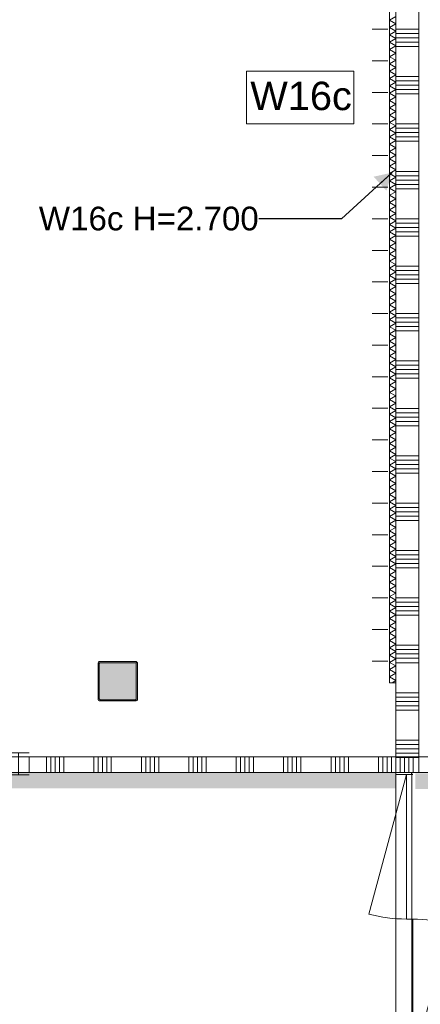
# Model space of a CAD drawing. Header units: millimetres. Extents: x -850 to 154668, y -24973 to 71030.
# Tile 163 of 212: x 30920 to 33455, y 39428 to 45660. Entities that reach past the tile are written whole.
import ezdxf

# ---------------------------------------------------------------- set-up
doc = ezdxf.new("R2010")
doc.units = ezdxf.units.MM
doc.header["$MEASUREMENT"] = 0
for name, color, linetype in [('Info Wandafwerking aanduiding', 7, 'Continuous'), ('Info Wandafwerking aanduiding Doorsnede-arcering', 7, 'Continuous'), ('New_22 NC Binnenwanden', 7, 'Continuous'), ('New_22 NC Binnenwanden Deuren', 7, 'Continuous'), ('New_22 NC Binnenwanden Doorsnede-arcering', 7, 'Continuous'), ('New_22 NC Binnenwanden Laagscheidingslijnen', 7, 'Continuous'), ('New_22 NC Binnenwanden Ramen', 7, 'Continuous'), ('New_42 Binnenwandafw', 7, 'Continuous'), ('New_42 Binnenwandafw Doorsnede-arcering', 7, 'Continuous'), ('New_Info Wandafwerking aanduiding', 7, 'Continuous'), ('New_Info Wandafwerking aanduiding Doorsnede-arcering', 7, 'Continuous'), ('New_Z Ruimtefuncties Zone omranding', 7, 'Continuous'), ('S-COLS-____-OTLN.RVT S', 7, 'Continuous'), ('S-COLS-____-OTLN.RVT S 2D arcering', 7, 'Continuous')]:
    doc.layers.add(name, color=color, linetype=linetype)
doc.styles.add('GENERATED_STYLE_1', font='txt')
doc.dimstyles.new('GENERATED_STYLE__1', dxfattribs={"dimtxt": 0.18, "dimasz": 114, "dimexe": 0.18, "dimexo": 0.0625, "dimgap": 0.09, "dimtad": 0, "dimtih": 1, "dimtoh": 1, "dimdec": 4, "dimzin": 0, "dimdsep": 46, "dimcen": 0.09, "dimadec": 0, "dimazin": 0, "dimtfac": 1, "dimtdec": 4, "dimtmove": 0, "dimatfit": 3, "dimldrblk": 'ARROWHEAD_16', "dimfxl": 1, "dimtolj": 1, "dimtzin": 0, "dimarcsym": 0})

# ---------------------------------------------------------------- blocks, each defined once
blk = doc.blocks.new('*X365')
at = {"layer": 'New_42 Binnenwandafw Doorsnede-arcering', "color": 7, "linetype": 'Continuous', "lineweight": 0}
for p, q in [((33300.4, 45679.9), (33260.4, 45656.8)), ((33300.4, 45633.7), (33260.4, 45656.8)), ((33300.4, 45633.7), (33260.4, 45610.7)), ((33300.4, 45587.6), (33260.4, 45610.7)), ((33300.4, 45587.6), (33260.4, 45564.5)), ((33300.4, 45541.4), (33260.4, 45564.5)), ((33300.4, 45541.4), (33260.4, 45518.3)), ((33300.4, 45495.2), (33260.4, 45518.3)), ((33300.4, 45495.2), (33260.4, 45472.1)), ((33300.4, 45449), (33260.4, 45472.1)), ((33300.4, 45449), (33260.4, 45425.9)), ((33300.4, 45402.8), (33260.4, 45425.9)), ((33300.4, 45402.8), (33260.4, 45379.7)), ((33300.4, 45356.6), (33260.4, 45379.7)), ((33300.4, 45356.6), (33260.4, 45333.5)), ((33300.4, 45310.4), (33260.4, 45333.5)), ((33300.4, 45310.4), (33260.4, 45287.3)), ((33300.4, 45264.2), (33260.4, 45287.3)), ((33300.4, 45264.2), (33260.4, 45241.2)), ((33300.4, 45218.1), (33260.4, 45241.2)), ((33300.4, 45218.1), (33260.4, 45195)), ((33300.4, 45171.9), (33260.4, 45195)), ((33300.4, 45171.9), (33260.4, 45148.8)), ((33300.4, 45125.7), (33260.4, 45148.8)), ((33300.4, 45125.7), (33260.4, 45102.6)), ((33300.4, 45079.5), (33260.4, 45102.6)), ((33300.4, 45079.5), (33260.4, 45056.4)), ((33300.4, 45033.3), (33260.4, 45056.4)), ((33300.4, 45033.3), (33260.4, 45010.2)), ((33300.4, 44987.1), (33260.4, 45010.2)), ((33300.4, 44987.1), (33260.4, 44964)), ((33300.4, 44940.9), (33260.4, 44964)), ((33300.4, 44940.9), (33260.4, 44917.8)), ((33300.4, 44894.7), (33260.4, 44917.8)), ((33300.4, 44894.7), (33260.4, 44871.6)), ((33300.4, 44848.6), (33260.4, 44871.6)), ((33300.4, 44848.6), (33260.4, 44825.5)), ((33300.4, 44802.4), (33260.4, 44825.5)), ((33300.4, 44802.4), (33260.4, 44779.3)), ((33300.4, 44756.2), (33260.4, 44779.3)), ((33300.4, 44756.2), (33260.4, 44733.1)), ((33300.4, 44710), (33260.4, 44733.1)), ((33300.4, 44710), (33260.4, 44686.9)), ((33300.4, 44663.8), (33260.4, 44686.9)), ((33300.4, 44663.8), (33260.4, 44640.7)), ((33300.4, 44617.6), (33260.4, 44640.7)), ((33300.4, 44617.6), (33260.4, 44594.5)), ((33300.4, 44571.4), (33260.4, 44594.5)), ((33300.4, 44571.4), (33260.4, 44548.3)), ((33300.4, 44525.2), (33260.4, 44548.3)), ((33300.4, 44525.2), (33260.4, 44502.1)), ((33300.4, 44479), (33260.4, 44502.1)), ((33300.4, 44479), (33260.4, 44456)), ((33300.4, 44432.9), (33260.4, 44456)), ((33300.4, 44432.9), (33260.4, 44409.8)), ((33300.4, 44386.7), (33260.4, 44409.8)), ((33300.4, 44386.7), (33260.4, 44363.6)), ((33300.4, 44340.5), (33260.4, 44363.6)), ((33300.4, 44340.5), (33260.4, 44317.4)), ((33300.4, 44294.3), (33260.4, 44317.4)), ((33300.4, 44294.3), (33260.4, 44271.2)), ((33300.4, 44248.1), (33260.4, 44271.2)), ((33300.4, 44248.1), (33260.4, 44225)), ((33300.4, 44201.9), (33260.4, 44225)), ((33300.4, 44201.9), (33260.4, 44178.8)), ((33300.4, 44155.7), (33260.4, 44178.8)), ((33300.4, 44155.7), (33260.4, 44132.6)), ((33300.4, 44109.5), (33260.4, 44132.6)), ((33300.4, 44109.5), (33260.4, 44086.5)), ((33300.4, 44063.4), (33260.4, 44086.5)), ((33300.4, 44063.4), (33260.4, 44040.3)), ((33300.4, 44017.2), (33260.4, 44040.3)), ((33300.4, 44017.2), (33260.4, 43994.1)), ((33300.4, 43971), (33260.4, 43994.1)), ((33300.4, 43971), (33260.4, 43947.9)), ((33300.4, 43924.8), (33260.4, 43947.9)), ((33300.4, 43924.8), (33260.4, 43901.7)), ((33300.4, 43878.6), (33260.4, 43901.7)), ((33300.4, 43878.6), (33260.4, 43855.5)), ((33300.4, 43832.4), (33260.4, 43855.5)), ((33300.4, 43832.4), (33260.4, 43809.3)), ((33300.4, 43786.2), (33260.4, 43809.3)), ((33300.4, 43786.2), (33260.4, 43763.1)), ((33300.4, 43740), (33260.4, 43763.1)), ((33300.4, 43740), (33260.4, 43716.9)), ((33300.4, 43693.9), (33260.4, 43716.9)), ((33300.4, 43693.9), (33260.4, 43670.8)), ((33300.4, 43647.7), (33260.4, 43670.8)), ((33300.4, 43647.7), (33260.4, 43624.6)), ((33300.4, 43601.5), (33260.4, 43624.6)), ((33300.4, 43601.5), (33260.4, 43578.4)), ((33300.4, 43555.3), (33260.4, 43578.4)), ((33300.4, 43555.3), (33260.4, 43532.2)), ((33300.4, 43509.1), (33260.4, 43532.2)), ((33300.4, 43509.1), (33260.4, 43486)), ((33300.4, 43462.9), (33260.4, 43486)), ((33300.4, 43462.9), (33260.4, 43439.8)), ((33300.4, 43416.7), (33260.4, 43439.8)), ((33300.4, 43416.7), (33260.4, 43393.6)), ((33300.4, 43370.5), (33260.4, 43393.6)), ((33300.4, 43370.5), (33260.4, 43347.4)), ((33300.4, 43324.3), (33260.4, 43347.4)), ((33300.4, 43324.3), (33260.4, 43301.3)), ((33300.4, 43278.2), (33260.4, 43301.3)), ((33300.4, 43278.2), (33260.4, 43255.1)), ((33300.4, 43232), (33260.4, 43255.1)), ((33300.4, 43232), (33260.4, 43208.9)), ((33300.4, 43185.8), (33260.4, 43208.9)), ((33300.4, 43185.8), (33260.4, 43162.7)), ((33300.4, 43139.6), (33260.4, 43162.7)), ((33300.4, 43139.6), (33260.4, 43116.5)), ((33300.4, 43093.4), (33260.4, 43116.5)), ((33300.4, 43093.4), (33260.4, 43070.3)), ((33300.4, 43047.2), (33260.4, 43070.3)), ((33300.4, 43047.2), (33260.4, 43024.1)), ((33300.4, 43001), (33260.4, 43024.1)), ((33300.4, 43001), (33260.4, 42977.9)), ((33300.4, 42954.8), (33260.4, 42977.9)), ((33300.4, 42954.8), (33260.4, 42931.8)), ((33300.4, 42908.7), (33260.4, 42931.8)), ((33300.4, 42908.7), (33260.4, 42885.6)), ((33300.4, 42862.5), (33260.4, 42885.6)), ((33300.4, 42862.5), (33260.4, 42839.4)), ((33300.4, 42816.3), (33260.4, 42839.4)), ((33300.4, 42816.3), (33260.4, 42793.2)), ((33300.4, 42770.1), (33260.4, 42793.2)), ((33300.4, 42770.1), (33260.4, 42747)), ((33300.4, 42723.9), (33260.4, 42747)), ((33300.4, 42723.9), (33260.4, 42700.8)), ((33300.4, 42677.7), (33260.4, 42700.8)), ((33300.4, 42677.7), (33260.4, 42654.6)), ((33300.4, 42631.5), (33260.4, 42654.6)), ((33300.4, 42631.5), (33260.4, 42608.4)), ((33300.4, 42585.3), (33260.4, 42608.4)), ((33300.4, 42585.3), (33260.4, 42562.2)), ((33300.4, 42539.2), (33260.4, 42562.2)), ((33300.4, 42539.2), (33260.4, 42516.1)), ((33300.4, 42493), (33260.4, 42516.1)), ((33300.4, 42493), (33260.4, 42469.9)), ((33300.4, 42446.8), (33260.4, 42469.9)), ((33300.4, 42446.8), (33260.4, 42423.7)), ((33300.4, 42400.6), (33260.4, 42423.7)), ((33300.4, 42400.6), (33260.4, 42377.5)), ((33300.4, 42354.4), (33260.4, 42377.5)), ((33300.4, 42354.4), (33260.4, 42331.3)), ((33300.4, 42308.2), (33260.4, 42331.3)), ((33300.4, 42308.2), (33260.4, 42285.1)), ((33300.4, 42262), (33260.4, 42285.1)), ((33300.4, 42262), (33260.4, 42238.9)), ((33300.4, 42215.8), (33260.4, 42238.9)), ((33300.4, 42215.8), (33260.4, 42192.7)), ((33300.4, 42169.6), (33260.4, 42192.7)), ((33300.4, 42169.6), (33260.4, 42146.6)), ((33300.4, 42123.5), (33260.4, 42146.6)), ((33300.4, 42123.5), (33260.4, 42100.4)), ((33300.4, 42077.3), (33260.4, 42100.4)), ((33300.4, 42077.3), (33260.4, 42054.2)), ((33300.4, 42031.1), (33260.4, 42054.2)), ((33300.4, 42031.1), (33260.4, 42008)), ((33300.4, 41984.9), (33260.4, 42008)), ((33300.4, 41984.9), (33260.4, 41961.8)), ((33300.4, 41938.7), (33260.4, 41961.8)), ((33300.4, 41938.7), (33260.4, 41915.6)), ((33300.4, 41892.5), (33260.4, 41915.6)), ((33300.4, 41892.5), (33260.4, 41869.4)), ((33300.4, 41846.3), (33260.4, 41869.4)), ((33300.4, 41846.3), (33260.4, 41823.2)), ((33300.4, 41800.1), (33260.4, 41823.2)), ((33300.4, 41800.1), (33260.4, 41777)), ((33300.4, 41754), (33260.4, 41777)), ((33300.4, 41754), (33260.4, 41730.9)), ((33300.4, 41707.8), (33260.4, 41730.9)), ((33300.4, 41707.8), (33260.4, 41684.7)), ((33300.4, 41661.6), (33260.4, 41684.7)), ((33300.4, 41661.6), (33260.4, 41638.5)), ((33300.4, 41615.4), (33260.4, 41638.5)), ((33300.4, 41615.4), (33260.4, 41592.3)), ((33300.4, 41569.2), (33260.4, 41592.3)), ((33300.4, 41569.2), (33260.4, 41546.1)), ((33300.4, 41523), (33260.4, 41546.1)), ((33300.4, 41523), (33260.4, 41499.9)), ((33300.4, 41476.8), (33260.4, 41499.9)), ((33300.4, 41476.8), (33276.4, 41463))]:
    blk.add_line(p, q, dxfattribs=at)
blk = doc.blocks.new('Wall_60_2', base_point=(33300.4, 49263))
at = {"layer": 'New_42 Binnenwandafw', "color": 1, "linetype": 'Continuous', "lineweight": 0, "flags": 128}
for points in [[(33260.4, 49263), (33260.4, 41463)], [(33300.4, 41463), (33300.4, 49263)], [(33260.4, 41463), (33300.4, 41463)]]:
    blk.add_lwpolyline(points, dxfattribs=at)
at = {"layer": 'New_42 Binnenwandafw', "color": 1, "lineweight": 0}
blk.add_blockref('*X365', (0, 0), dxfattribs=at)
blk = doc.blocks.new('Wall_333_2', base_point=(23380.4, 40895))
at = {"layer": 'Info Wandafwerking aanduiding Doorsnede-arcering', "linetype": 'Continuous', "lineweight": 0}
blk.add_hatch(color=1, dxfattribs=at).paths.add_polyline_path([(23380.4, 40795), (33300.4, 40795), (33300.4, 40895), (23380.4, 40895)])
at = {"layer": 'Info Wandafwerking aanduiding', "color": 9, "linetype": 'Continuous', "lineweight": 0, "flags": 128}
blk.add_lwpolyline([(33300.4, 40895), (33300.4, 40795)], dxfattribs=at)
blk = doc.blocks.new('Column 222[62]_2', base_point=(0.5, 3))
at = {"layer": 'S-COLS-____-OTLN.RVT S 2D arcering', "linetype": 'Continuous', "lineweight": 0, "true_color": 0x778488}
h = blk.add_hatch(color=8, dxfattribs=at)
h.paths.add_polyline_path([(31415.9, 41360.8), (31416.9, 41355.9), (31419.7, 41351.7), (31423.9, 41348.8), (31428.9, 41347.8), (31652.9, 41347.8), (31657.9, 41348.8), (31662.1, 41351.7), (31664.9, 41355.9), (31665.9, 41360.8), (31665.9, 41584.8), (31664.9, 41589.8), (31662.1, 41594), (31657.9, 41596.9), (31652.9, 41597.8), (31428.9, 41597.8), (31423.9, 41596.9), (31419.7, 41594), (31416.9, 41589.8), (31415.9, 41584.8)])
h.paths.add_polyline_path([(31652.9, 41355.8), (31428.9, 41355.8), (31427, 41356.2), (31425.4, 41357.3), (31424.3, 41358.9), (31423.9, 41360.8), (31423.9, 41584.8), (31424.3, 41586.8), (31425.4, 41588.4), (31427, 41589.5), (31428.9, 41589.8), (31652.9, 41589.8), (31654.8, 41589.5), (31656.4, 41588.4), (31657.5, 41586.8), (31657.9, 41584.8), (31657.9, 41360.8), (31657.5, 41358.9), (31656.4, 41357.3), (31654.8, 41356.2)], flags=0)
blk.add_hatch(color=8, dxfattribs=at).paths.add_polyline_path([(31652.9, 41589.8), (31428.9, 41589.8), (31427, 41589.5), (31425.4, 41588.4), (31424.3, 41586.8), (31423.9, 41584.8), (31423.9, 41360.8), (31424.3, 41358.9), (31425.4, 41357.3), (31427, 41356.2), (31428.9, 41355.8), (31652.9, 41355.8), (31654.8, 41356.2), (31656.4, 41357.3), (31657.5, 41358.9), (31657.9, 41360.8), (31657.9, 41584.8), (31657.5, 41586.8), (31656.4, 41588.4), (31654.8, 41589.5)])
at = {"layer": 'S-COLS-____-OTLN.RVT S', "color": 1, "linetype": 'Continuous', "lineweight": 0}
for p, q in [((31416.9, 41589.8), (31415.9, 41584.8)), ((31415.9, 41584.8), (31415.9, 41360.8)), ((31419.7, 41594), (31416.9, 41589.8)), ((31423.9, 41596.9), (31419.7, 41594)), ((31428.9, 41597.8), (31423.9, 41596.9)), ((31423.9, 41584.8), (31424.3, 41586.8)), ((31423.9, 41360.8), (31423.9, 41584.8)), ((31424.3, 41586.8), (31425.4, 41588.4)), ((31425.4, 41588.4), (31427, 41589.5)), ((31427, 41589.5), (31428.9, 41589.8)), ((31652.9, 41597.8), (31428.9, 41597.8)), ((31428.9, 41589.8), (31652.9, 41589.8)), ((31657.9, 41596.9), (31652.9, 41597.8)), ((31652.9, 41589.8), (31654.8, 41589.5)), ((31654.8, 41589.5), (31656.4, 41588.4)), ((31656.4, 41588.4), (31657.5, 41586.8)), ((31657.5, 41586.8), (31657.9, 41584.8)), ((31662.1, 41594), (31657.9, 41596.9)), ((31657.9, 41584.8), (31657.9, 41360.8)), ((31664.9, 41589.8), (31662.1, 41594)), ((31665.9, 41584.8), (31664.9, 41589.8)), ((31665.9, 41360.8), (31665.9, 41584.8)), ((31415.9, 41360.8), (31416.9, 41355.9)), ((31416.9, 41355.9), (31419.7, 41351.7)), ((31419.7, 41351.7), (31423.9, 41348.8)), ((31424.3, 41358.9), (31423.9, 41360.8)), ((31423.9, 41348.8), (31428.9, 41347.8)), ((31425.4, 41357.3), (31424.3, 41358.9)), ((31427, 41356.2), (31425.4, 41357.3)), ((31428.9, 41355.8), (31427, 41356.2)), ((31652.9, 41355.8), (31428.9, 41355.8)), ((31428.9, 41347.8), (31652.9, 41347.8)), ((31654.8, 41356.2), (31652.9, 41355.8)), ((31652.9, 41347.8), (31657.9, 41348.8)), ((31656.4, 41357.3), (31654.8, 41356.2)), ((31657.5, 41358.9), (31656.4, 41357.3)), ((31657.9, 41360.8), (31657.5, 41358.9)), ((31657.9, 41348.8), (31662.1, 41351.7)), ((31662.1, 41351.7), (31664.9, 41355.9)), ((31664.9, 41355.9), (31665.9, 41360.8))]:
    blk.add_line(p, q, dxfattribs=at)
blk = doc.blocks.new('ARROWHEAD_16')
at = {"linetype": 'Continuous', "lineweight": 0}
blk.add_hatch(color=0, dxfattribs=at).paths.add_polyline_path([(-0.9093, 0.525), (0, 0), (-0.9093, -0.525)])
at = {"color": 0, "linetype": 'Continuous', "lineweight": 0}
blk.add_line((0, 0), (-1, 0), dxfattribs=at)
blk = doc.blocks.new('*X2145')
at = {"layer": 'New_22 NC Binnenwanden Doorsnede-arcering', "color": 254, "linetype": 'Continuous', "lineweight": 0, "true_color": 0xe9ebeb}
for p, q in [((31090.3, 40895), (31090.3, 40995)), ((31117.7, 40895), (31117.7, 40995)), ((31145.1, 40895), (31145.1, 40995)), ((31172.6, 40895), (31172.6, 40995)), ((31200, 40895), (31200, 40995)), ((31390.3, 40895), (31390.3, 40995)), ((31417.7, 40895), (31417.7, 40995)), ((31445.1, 40895), (31445.1, 40995)), ((31472.6, 40895), (31472.6, 40995)), ((31500, 40895), (31500, 40995)), ((31690.3, 40895), (31690.3, 40995)), ((31717.7, 40895), (31717.7, 40995)), ((31745.1, 40895), (31745.1, 40995)), ((31772.6, 40895), (31772.6, 40995)), ((31800, 40895), (31800, 40995)), ((31990.3, 40895), (31990.3, 40995)), ((32017.7, 40895), (32017.7, 40995)), ((32045.1, 40895), (32045.1, 40995)), ((32072.6, 40895), (32072.6, 40995)), ((32100, 40895), (32100, 40995)), ((32290.3, 40895), (32290.3, 40995)), ((32317.7, 40895), (32317.7, 40995)), ((32345.1, 40895), (32345.1, 40995)), ((32372.6, 40895), (32372.6, 40995)), ((32400, 40895), (32400, 40995)), ((32590.3, 40895), (32590.3, 40995)), ((32617.7, 40895), (32617.7, 40995)), ((32645.1, 40895), (32645.1, 40995)), ((32672.6, 40895), (32672.6, 40995)), ((32700, 40895), (32700, 40995)), ((32890.3, 40895), (32890.3, 40995)), ((32917.7, 40895), (32917.7, 40995)), ((32945.1, 40895), (32945.1, 40995)), ((32972.6, 40895), (32972.6, 40995)), ((33000, 40895), (33000, 40995)), ((33190.3, 40895), (33190.3, 40995)), ((33217.7, 40895), (33217.7, 40995)), ((33245.1, 40895), (33245.1, 40995)), ((33272.6, 40895), (33272.6, 40995)), ((33300, 40895), (33300, 40995))]:
    blk.add_line(p, q, dxfattribs=at)
blk = doc.blocks.new('Rnx horizontaal 22_2')
at = {"layer": 'New_22 NC Binnenwanden Ramen', "color": 1, "linetype": 'Continuous', "lineweight": 0}
for p, q in [((-2550, 0), (-2483, 0)), ((-2483, 0), (-2483, -139)), ((-2483, 0), (-1543.4, 0)), ((-1543.4, -139), (-1543.4, 0)), ((-1543.4, 0), (-1509.9, 0)), ((-1509.9, 0), (-1476.4, 0)), ((-1476.4, 0), (-1476.4, -139)), ((-1476.4, 0), (-536.8, 0)), ((-536.8, -139), (-536.8, 0)), ((-536.8, 0), (-503.3, 0)), ((-503.3, 0), (-469.8, 0)), ((-469.8, 0), (-469.8, -139)), ((-469.8, 0), (469.8, 0)), ((469.8, -139), (469.8, 0)), ((469.8, 0), (503.3, 0)), ((503.3, 0), (536.8, 0)), ((536.8, 0), (536.8, -139)), ((536.8, 0), (1476.4, 0)), ((1476.4, -139), (1476.4, 0)), ((1476.4, 0), (1509.9, 0)), ((1509.9, 0), (1543.4, 0)), ((1543.4, 0), (1543.4, -139)), ((1543.4, 0), (2483, 0)), ((2483, -139), (2483, 0)), ((2483, 0), (2550, 0)), ((-2483, -139), (-2550, -139)), ((-1543.4, -139), (-2483, -139)), ((-1509.9, -139), (-1543.4, -139)), ((-1476.4, -139), (-1509.9, -139)), ((-536.8, -139), (-1476.4, -139)), ((-503.3, -139), (-536.8, -139)), ((-469.8, -139), (-503.3, -139)), ((469.8, -139), (-469.8, -139)), ((503.3, -139), (469.8, -139)), ((536.8, -139), (503.3, -139)), ((1476.4, -139), (536.8, -139)), ((1509.9, -139), (1476.4, -139)), ((1543.4, -139), (1509.9, -139)), ((2483, -139), (1543.4, -139)), ((2550, -139), (2483, -139))]:
    blk.add_line(p, q, dxfattribs=at)
at = {"layer": 'New_22 NC Binnenwanden Ramen', "color": 9, "linetype": 'Continuous', "lineweight": 0}
for p, q in [((-2550, -14), (2550, -14)), ((-2550, -114), (2550, -114))]:
    blk.add_line(p, q, dxfattribs=at)
at = {"layer": 'New_22 NC Binnenwanden Ramen', "color": 7, "linetype": 'Continuous', "lineweight": 0}
for p, q in [((-2550, -14), (-2550, -114)), ((-2550, -14), (-2550, -114)), ((2550, -14), (2550, -114)), ((2550, -14), (2550, -114))]:
    blk.add_line(p, q, dxfattribs=at)
blk = doc.blocks.new('Wall_394_2', base_point=(33300.4, 40995))
at = {"layer": 'New_22 NC Binnenwanden', "color": 8, "linetype": 'Continuous', "lineweight": 0, "true_color": 0x778488}
blk.add_line((30980.7, 40895), (30980.7, 40995), dxfattribs=at)
at = {"layer": 'New_22 NC Binnenwanden', "color": 8, "linetype": 'Continuous', "lineweight": 0, "true_color": 0x778488, "flags": 128}
for points in [[(33300.4, 40995), (30980.7, 40995)], [(30980.7, 40895), (33300.4, 40895)]]:
    blk.add_lwpolyline(points, dxfattribs=at)
at = {"layer": 'New_22 NC Binnenwanden Laagscheidingslijnen', "color": 8, "linetype": 'Continuous', "lineweight": 0, "true_color": 0x778488}
blk.add_line((33300.4, 40895), (33300.4, 40995), dxfattribs=at)
at = {"layer": 'New_22 NC Binnenwanden', "color": 8, "lineweight": 0, "true_color": 0x778488}
blk.add_blockref('*X2145', (0, 0), dxfattribs=at)
at = {"layer": 'New_22 NC Binnenwanden Ramen', "color": 1, "linetype": 'Continuous', "lineweight": 0, "zscale": 1000, "rotation": 179.9999901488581}
blk.add_blockref('Rnx horizontaal 22_2', (28430.7, 40881), dxfattribs=at)
blk = doc.blocks.new('*X2488')
at = {"layer": 'New_22 NC Binnenwanden Doorsnede-arcering', "color": 254, "linetype": 'Continuous', "lineweight": 0, "true_color": 0xe9ebeb}
for p, q in [((33327.6, 40995), (33327.6, 40895)), ((33355.1, 40995), (33355.1, 40895)), ((33382.5, 40995), (33382.5, 40895)), ((33409.9, 40995), (33409.9, 40895)), ((33600.2, 40995), (33600.2, 40895)), ((33627.6, 40995), (33627.6, 40895)), ((33655.1, 40995), (33655.1, 40895)), ((33682.5, 40995), (33682.5, 40895)), ((33709.9, 40995), (33709.9, 40895)), ((33900.2, 40995), (33900.2, 40895)), ((33927.6, 40995), (33927.6, 40895)), ((33955.1, 40995), (33955.1, 40895)), ((33982.5, 40995), (33982.5, 40895)), ((34009.9, 40995), (34009.9, 40895)), ((34200.2, 40995), (34200.2, 40895)), ((34227.6, 40995), (34227.6, 40895)), ((34255.1, 40995), (34255.1, 40895)), ((34282.5, 40995), (34282.5, 40895)), ((34309.9, 40995), (34309.9, 40895)), ((34500.2, 40995), (34500.2, 40895)), ((34527.6, 40995), (34527.6, 40895)), ((34555.1, 40995), (34555.1, 40895)), ((34582.5, 40995), (34582.5, 40895)), ((34609.9, 40995), (34609.9, 40895)), ((34800.2, 40995), (34800.2, 40895)), ((34827.6, 40995), (34827.6, 40895)), ((34855.1, 40995), (34855.1, 40895)), ((34882.5, 40995), (34882.5, 40895)), ((34909.9, 40995), (34909.9, 40895)), ((35100.2, 40995), (35100.2, 40895)), ((35127.6, 40995), (35127.6, 40895)), ((35155.1, 40995), (35155.1, 40895)), ((35182.5, 40995), (35182.5, 40895)), ((35209.9, 40995), (35209.9, 40895)), ((35400.2, 40995), (35400.2, 40895)), ((35427.6, 40995), (35427.6, 40895)), ((35455.1, 40995), (35455.1, 40895)), ((35482.5, 40995), (35482.5, 40895)), ((35509.9, 40995), (35509.9, 40895)), ((35700.2, 40995), (35700.2, 40895)), ((35727.6, 40995), (35727.6, 40895)), ((35755.1, 40995), (35755.1, 40895)), ((35782.5, 40995), (35782.5, 40895)), ((35809.9, 40995), (35809.9, 40895)), ((36000.2, 40995), (36000.2, 40895)), ((36027.6, 40995), (36027.6, 40895)), ((36055.1, 40995), (36055.1, 40895)), ((36082.5, 40995), (36082.5, 40895)), ((36109.9, 40995), (36109.9, 40895)), ((36300.2, 40995), (36300.2, 40895)), ((36327.6, 40995), (36327.6, 40895)), ((36355.1, 40995), (36355.1, 40895)), ((36382.5, 40995), (36382.5, 40895)), ((36409.9, 40995), (36409.9, 40895)), ((36600.2, 40995), (36600.2, 40895)), ((36627.6, 40995), (36627.6, 40895)), ((36655.1, 40995), (36655.1, 40895)), ((36682.5, 40995), (36682.5, 40895)), ((36709.9, 40995), (36709.9, 40895)), ((36900.2, 40995), (36900.2, 40895)), ((36927.6, 40995), (36927.6, 40895)), ((36955.1, 40995), (36955.1, 40895)), ((36982.5, 40995), (36982.5, 40895)), ((37009.9, 40995), (37009.9, 40895)), ((37200.2, 40995), (37200.2, 40895)), ((37227.6, 40995), (37227.6, 40895)), ((37255.1, 40995), (37255.1, 40895)), ((37282.5, 40995), (37282.5, 40895)), ((37309.9, 40995), (37309.9, 40895)), ((37500.2, 40995), (37500.2, 40895)), ((37527.6, 40995), (37527.6, 40895)), ((37555.1, 40995), (37555.1, 40895)), ((37582.5, 40995), (37582.5, 40895)), ((37609.9, 40995), (37609.9, 40895))]:
    blk.add_line(p, q, dxfattribs=at)
blk = doc.blocks.new('Wall_488_2', base_point=(33301.4, 40895))
at = {"layer": 'New_22 NC Binnenwanden', "color": 8, "linetype": 'Continuous', "lineweight": 0, "true_color": 0x778488, "flags": 128}
for points in [[(37155.4, 40995), (33301.4, 40995)], [(33301.4, 40895), (33301.4, 40995)], [(33301.4, 40895), (37640.4, 40895)]]:
    blk.add_lwpolyline(points, dxfattribs=at)
at = {"layer": 'New_22 NC Binnenwanden', "color": 8, "lineweight": 0, "true_color": 0x778488}
blk.add_blockref('*X2488', (0, 0), dxfattribs=at)
blk = doc.blocks.new('*X2654')
at = {"layer": 'New_22 NC Binnenwanden Doorsnede-arcering', "color": 254, "linetype": 'Continuous', "lineweight": 0, "true_color": 0xe9ebeb}
blk.add_line((33400.4, 39000), (33300.4, 39000), dxfattribs=at)
blk = doc.blocks.new('D2 22_5')
at = {"layer": 'New_22 NC Binnenwanden Deuren', "color": 1, "linetype": 'Continuous', "lineweight": 0}
for p, q in [((915, 0), (31.2, 236.8)), ((-915, 0), (-915, -40)), ((0, -40), (0, 0)), ((915, 0), (0, 0)), ((-915, -40), (-31.2, -276.8)), ((-915, -40), (0, -40))]:
    blk.add_line(p, q, dxfattribs=at)
at = {"layer": 'New_22 NC Binnenwanden Deuren', "color": 7, "linetype": 'Continuous', "lineweight": 0}
for p, q in [((-915, -7), (-915, -107)), ((-915, -7), (-915, -107)), ((915, -7), (915, -107)), ((915, -7), (915, -107))]:
    blk.add_line(p, q, dxfattribs=at)
at = {"layer": 'New_22 NC Binnenwanden Deuren', "color": 1, "linetype": 'Continuous', "lineweight": 0}
for centre, start, end in [((915, 0), 165, 180), ((-915, -40), 345, 0)]:
    blk.add_arc(centre, 915, start, end, dxfattribs=at)
blk = doc.blocks.new('Wall_530_2', base_point=(33300.4, 40895))
at = {"layer": 'New_22 NC Binnenwanden', "color": 8, "linetype": 'Continuous', "lineweight": 0, "true_color": 0x778488}
for p, q in [((33400.4, 40882.5), (33300.4, 40882.5)), ((33400.4, 39052.5), (33300.4, 39052.5))]:
    blk.add_line(p, q, dxfattribs=at)
at = {"layer": 'New_22 NC Binnenwanden', "color": 8, "linetype": 'Continuous', "lineweight": 0, "true_color": 0x778488, "flags": 128}
for points in [[(33300.4, 40895), (33300.4, 40882.5)], [(33300.4, 40895), (33400.4, 40895)], [(33400.4, 40882.5), (33400.4, 40895)], [(33300.4, 39052.5), (33300.4, 38994.9)], [(33400.4, 38994.9), (33400.4, 39052.5)], [(33300.4, 38994.9), (33400.4, 38994.9)]]:
    blk.add_lwpolyline(points, dxfattribs=at)
at = {"layer": 'New_22 NC Binnenwanden', "color": 8, "lineweight": 0, "true_color": 0x778488}
blk.add_blockref('*X2654', (0, 0), dxfattribs=at)
at = {"layer": 'New_22 NC Binnenwanden Deuren', "color": 1, "linetype": 'Continuous', "lineweight": 0, "zscale": 1000, "rotation": 269.9999156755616}
blk.add_blockref('D2 22_5', (33407.4, 39967.5), dxfattribs=at)
blk = doc.blocks.new('*X2736')
at = {"layer": 'New_22 NC Binnenwanden Doorsnede-arcering', "color": 254, "linetype": 'Continuous', "lineweight": 0, "true_color": 0xe9ebeb}
for p, q in [((33445.4, 45600), (33300.4, 45600)), ((33445.4, 45572.6), (33300.4, 45572.6)), ((33445.4, 45545.1), (33300.4, 45545.1)), ((33445.4, 45517.7), (33300.4, 45517.7)), ((33445.4, 45490.2), (33300.4, 45490.2)), ((33445.4, 45300), (33300.4, 45300)), ((33445.4, 45272.6), (33300.4, 45272.6)), ((33445.4, 45245.1), (33300.4, 45245.1)), ((33445.4, 45217.7), (33300.4, 45217.7)), ((33445.4, 45190.2), (33300.4, 45190.2)), ((33445.4, 45000), (33300.4, 45000)), ((33445.4, 44972.6), (33300.4, 44972.6)), ((33445.4, 44945.1), (33300.4, 44945.1)), ((33445.4, 44917.7), (33300.4, 44917.7)), ((33445.4, 44890.2), (33300.4, 44890.2)), ((33445.4, 44700), (33300.4, 44700)), ((33445.4, 44672.6), (33300.4, 44672.6)), ((33445.4, 44645.1), (33300.4, 44645.1)), ((33445.4, 44617.7), (33300.4, 44617.7)), ((33445.4, 44590.2), (33300.4, 44590.2)), ((33445.4, 44400), (33300.4, 44400)), ((33445.4, 44372.6), (33300.4, 44372.6)), ((33445.4, 44345.1), (33300.4, 44345.1)), ((33445.4, 44317.7), (33300.4, 44317.7)), ((33445.4, 44290.2), (33300.4, 44290.2)), ((33445.4, 44100), (33300.4, 44100)), ((33445.4, 44072.6), (33300.4, 44072.6)), ((33445.4, 44045.1), (33300.4, 44045.1)), ((33445.4, 44017.7), (33300.4, 44017.7)), ((33445.4, 43990.2), (33300.4, 43990.2)), ((33445.4, 43800), (33300.4, 43800)), ((33445.4, 43772.6), (33300.4, 43772.6)), ((33445.4, 43745.1), (33300.4, 43745.1)), ((33445.4, 43717.7), (33300.4, 43717.7)), ((33445.4, 43690.2), (33300.4, 43690.2)), ((33445.4, 43500), (33300.4, 43500)), ((33445.4, 43472.6), (33300.4, 43472.6)), ((33445.4, 43445.1), (33300.4, 43445.1)), ((33445.4, 43417.7), (33300.4, 43417.7)), ((33445.4, 43390.2), (33300.4, 43390.2)), ((33445.4, 43200), (33300.4, 43200)), ((33445.4, 43172.6), (33300.4, 43172.6)), ((33445.4, 43145.1), (33300.4, 43145.1)), ((33445.4, 43117.7), (33300.4, 43117.7)), ((33445.4, 43090.2), (33300.4, 43090.2)), ((33445.4, 42900), (33300.4, 42900)), ((33445.4, 42872.6), (33300.4, 42872.6)), ((33445.4, 42845.1), (33300.4, 42845.1)), ((33445.4, 42817.7), (33300.4, 42817.7)), ((33445.4, 42790.2), (33300.4, 42790.2)), ((33445.4, 42600), (33300.4, 42600)), ((33445.4, 42572.6), (33300.4, 42572.6)), ((33445.4, 42545.1), (33300.4, 42545.1)), ((33445.4, 42517.7), (33300.4, 42517.7)), ((33445.4, 42490.2), (33300.4, 42490.2)), ((33445.4, 42300), (33300.4, 42300)), ((33445.4, 42272.6), (33300.4, 42272.6)), ((33445.4, 42245.1), (33300.4, 42245.1)), ((33445.4, 42217.7), (33300.4, 42217.7)), ((33445.4, 42190.2), (33300.4, 42190.2)), ((33445.4, 42000), (33300.4, 42000)), ((33445.4, 41972.6), (33300.4, 41972.6)), ((33445.4, 41945.1), (33300.4, 41945.1)), ((33445.4, 41917.7), (33300.4, 41917.7)), ((33445.4, 41890.2), (33300.4, 41890.2)), ((33445.4, 41700), (33300.4, 41700)), ((33445.4, 41672.6), (33300.4, 41672.6)), ((33445.4, 41645.1), (33300.4, 41645.1)), ((33445.4, 41617.7), (33300.4, 41617.7)), ((33445.4, 41590.2), (33300.4, 41590.2)), ((33445.4, 41400), (33300.4, 41400)), ((33445.4, 41372.6), (33300.4, 41372.6)), ((33445.4, 41345.1), (33300.4, 41345.1)), ((33445.4, 41317.7), (33300.4, 41317.7)), ((33445.4, 41290.2), (33300.4, 41290.2)), ((33445.4, 41100), (33300.4, 41100)), ((33445.4, 41072.6), (33300.4, 41072.6)), ((33445.4, 41045.1), (33300.4, 41045.1)), ((33445.4, 41017.7), (33300.4, 41017.7)), ((33445.4, 40990.2), (33307.3, 40990.2))]:
    blk.add_line(p, q, dxfattribs=at)
blk = doc.blocks.new('*X2737')
at = {"layer": 'New_22 NC Binnenwanden Doorsnede-arcering', "color": 254, "linetype": 'Continuous', "lineweight": 0, "true_color": 0xe9ebeb}
blk.add_line((33307.3, 40990.2), (33300.4, 40990.2), dxfattribs=at)
blk = doc.blocks.new('Wall_545_2', base_point=(33300.4, 50230))
at = {"layer": 'New_22 NC Binnenwanden', "color": 8, "linetype": 'Continuous', "lineweight": 0, "true_color": 0x778488, "flags": 128}
for points in [[(33300.4, 50230), (33300.4, 40995)], [(33445.4, 40895), (33445.4, 50230)], [(33445.4, 40895), (33300.4, 40895)]]:
    blk.add_lwpolyline(points, dxfattribs=at)
at = {"layer": 'New_22 NC Binnenwanden Laagscheidingslijnen', "color": 8, "linetype": 'Continuous', "lineweight": 0, "true_color": 0x778488}
blk.add_line((33300.4, 40895), (33300.4, 40995), dxfattribs=at)
at = {"layer": 'New_22 NC Binnenwanden', "color": 8, "lineweight": 0, "true_color": 0x778488}
for name in ['*X2736', '*X2737']:
    blk.add_blockref(name, (0, 0), dxfattribs=at)
blk = doc.blocks.new('Wall_652_2', base_point=(33423.1, 40839.7))
at = {"layer": 'New_Info Wandafwerking aanduiding Doorsnede-arcering', "linetype": 'Continuous', "lineweight": 0}
blk.add_hatch(color=1, dxfattribs=at).paths.add_polyline_path([(47406.4, 40891), (33423.1, 40889.7), (33423.1, 40789.7), (47406.4, 40791)])
blk = doc.blocks.new('Wall_664_2', base_point=(33200.4, 49204.4))
at = {"layer": 'New_Info Wandafwerking aanduiding Doorsnede-arcering', "linetype": 'Continuous', "lineweight": 0, "true_color": 0x0000aa}
h = blk.add_hatch(dxfattribs=at)
h.set_pattern_fill('930_Lijnen_vert_200_0002', color=174, style=0, pattern_type=2)
h.set_pattern_definition([(179.99997, (0, 0), (9e-05, 200), [])])
h.paths.add_polyline_path([(33150.4, 49204.4), (33150.4, 41463), (33250.4, 41463), (33250.4, 49204.4)])

msp = doc.modelspace()

# ---------------------------------------------------------------- linework, layer by layer
at = {"layer": 'New_Info Wandafwerking aanduiding', "color": 9, "linetype": 'Continuous', "lineweight": 0, "flags": 128}
msp.add_lwpolyline([(32354.5, 45333.7), (33034.8, 45333.7), (33034.8, 45000.9), (32354.5, 45000.9)], close=True, dxfattribs=at)
at = {"layer": 'New_Z Ruimtefuncties Zone omranding', "color": 40, "linetype": 'Continuous', "lineweight": 0, "true_color": 0xffce00, "flags": 128}
msp.add_lwpolyline([(24540.5, 47840), (24540.4, 46110), (25299.1, 46110), (25599.1, 46110), (25599.1, 45856.8), (25599.1, 46110), (25700.4, 46110), (25700.4, 40995), (33300.4, 40995), (33300.4, 50230), (31400.4, 50230), (31400.4, 49880), (25699.7, 49880), (25699.7, 47840)], close=True, dxfattribs=at)
at = {"layer": 'New_Z Ruimtefuncties Zone omranding', "color": 211, "linetype": 'Continuous', "lineweight": 0, "true_color": 0xffaaff, "flags": 128}
msp.add_lwpolyline([(33445.4, 40995), (42915.4, 40995), (42915.4, 50230), (41095.4, 50230.2), (33445.4, 50231)], close=True, dxfattribs=at)
at = {"layer": 'New_Z Ruimtefuncties Zone omranding', "color": 41, "linetype": 'Continuous', "lineweight": 0, "true_color": 0xffdd55, "flags": 128}
msp.add_lwpolyline([(23390.4, 38745), (31100.4, 38745), (31100.4, 38995.5), (33301.4, 38995.5), (33301.4, 40895), (23980.4, 40895.1)], dxfattribs=at)
at = {"layer": 'New_Z Ruimtefuncties Zone omranding', "color": 41, "linetype": 'Continuous', "lineweight": 0, "true_color": 0xffeeaa, "flags": 128}
msp.add_lwpolyline([(42915.4, 40895), (33401.4, 40895), (33401.4, 38995), (42915.4, 38995)], close=True, dxfattribs=at)

# ---------------------------------------------------------------- block references
at = {"layer": 'Info Wandafwerking aanduiding', "color": 1, "lineweight": 0}
msp.add_blockref('Wall_333_2', (23380.4, 40895), dxfattribs=at)
at = {"layer": 'New_22 NC Binnenwanden', "color": 8, "lineweight": 0, "true_color": 0x778488}
for name, p in [('Wall_545_2', (33300.4, 50230)), ('Wall_488_2', (33301.4, 40895)), ('Wall_394_2', (33300.4, 40995)), ('Wall_530_2', (33300.4, 40895))]:
    msp.add_blockref(name, p, dxfattribs=at)
at = {"layer": 'New_42 Binnenwandafw', "color": 1, "lineweight": 0}
msp.add_blockref('Wall_60_2', (33300.4, 49263), dxfattribs=at)
at = {"layer": 'New_Info Wandafwerking aanduiding', "color": 1, "lineweight": 0}
for name, p in [('Wall_664_2', (33200.4, 49204.4)), ('Wall_652_2', (33423.1, 40839.7))]:
    msp.add_blockref(name, p, dxfattribs=at)
at = {"layer": 'S-COLS-____-OTLN.RVT S', "color": 1, "linetype": 'Continuous', "lineweight": 0}
msp.add_blockref('Column 222[62]_2', (0.5, 3), dxfattribs=at)

# ---------------------------------------------------------------- texts
at = {"layer": 'Info Wandafwerking aanduiding', "color": 2, "linetype": 'Continuous', "lineweight": 0, "insert": (32433, 44400.4), "char_height": 150, "attachment_point": 6, "style": 'GENERATED_STYLE_1'}
msp.add_mtext('\\A1;{\\pqr;\\fArial|b0|i0|c0|p38;W16c\\fArial|b0|i0|c0|p38; H=\\fArial|b0|i0|c0|p38;2.700}', dxfattribs=at)
at = {"layer": 'New_Info Wandafwerking aanduiding', "color": 2, "linetype": 'Continuous', "lineweight": 0, "insert": (32379.5, 45267.6), "char_height": 180, "attachment_point": 1, "style": 'GENERATED_STYLE_1'}
msp.add_mtext('\\A1;{\\pql;\\fArial|b0|i0|c0|p38;W16c}', dxfattribs=at)

# ---------------------------------------------------------------- leaders
at = {"layer": 'Info Wandafwerking aanduiding', "color": 9, "linetype": 'Continuous', "lineweight": 0, "annotation_type": 0, "has_hookline": 1, "hookline_direction": 1, "text_width": 1378}
msp.add_leader([(33277, 44691.9), (32957.3, 44400.4), (32433.1, 44400.4)], dimstyle='GENERATED_STYLE__1', dxfattribs=at)

doc.saveas('drawing.dxf')
